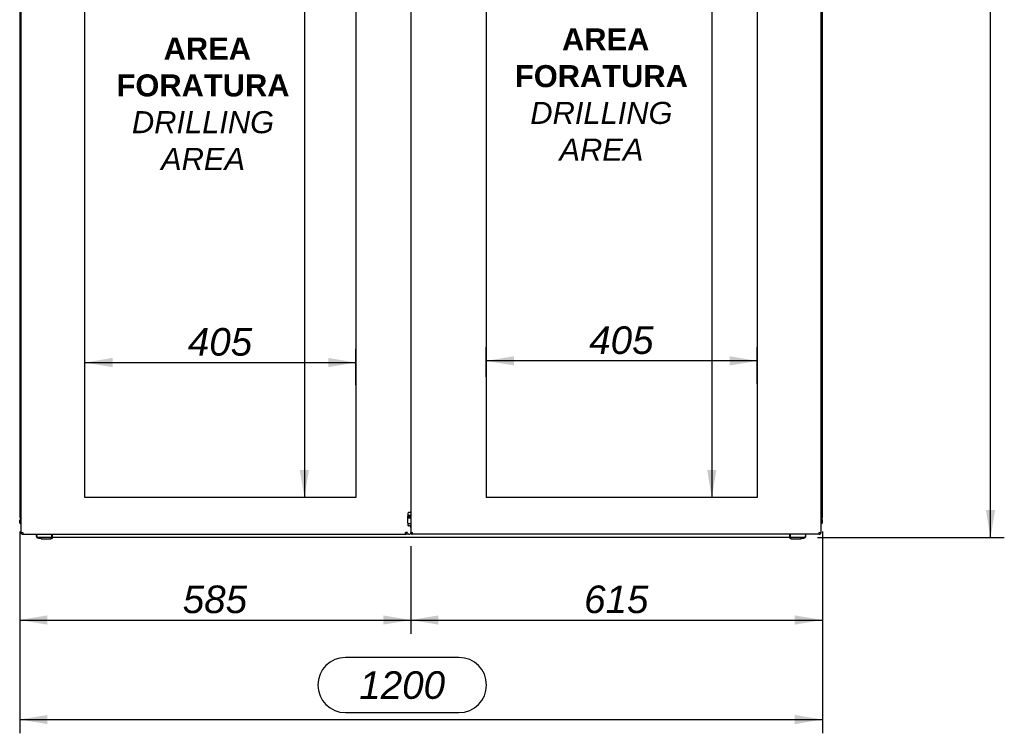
# Model space of a CAD drawing. Extents: x -12 to 412, y 11 to 308.
# Tile 7 of 11: x 218 to 316, y 68 to 139. Entities that reach past the tile are written whole.
import ezdxf
from ezdxf.lldxf.tags import DXFTag

# ---------------------------------------------------------------- set-up
doc = ezdxf.new("R2010")
doc.units = 0
doc.layers.get('0').update_dxf_attribs({"linetype": 'CONTINUOUS'})
for name, color, linetype in [('_TRANSLATION', 7, 'CONTINUOUS'), ('AE00121_01', 7, 'CONTINUOUS'), ('C0000000_06_GOMM', 7, 'CONTINUOUS'), ('C0000001_23', 7, 'CONTINUOUS'), ('DV1__TRANSLATION', 7, 'CONTINUOUS'), ('F0000000_42', 7, 'CONTINUOUS'), ('F0000000_43', 7, 'CONTINUOUS'), ('F0000000_45', 7, 'CONTINUOUS'), ('M0000000_06', 7, 'CONTINUOUS'), ('M0000000_14', 7, 'CONTINUOUS'), ('M0000000_38', 7, 'CONTINUOUS'), ('M0000000_39', 7, 'CONTINUOUS')]:
    doc.layers.add(name, color=color, linetype=linetype)
doc.styles.add('SEACAD_ARIAL', font='arial.ttf')
doc.styles.add('SEACAD_ARIALI', font='ariali.ttf')
tags = doc.linetypes.add('CENTER2', pattern=[28.575, 19.05, -3.175, 3.175, -3.175]).pattern_tags.tags
tags[10:11] = [DXFTag(74, 4), DXFTag(75, 0), DXFTag(340, '0'), DXFTag(46, 0.0), DXFTag(50, 0.0), DXFTag(44, 0.0), DXFTag(45, 0.0)]
tags[8:9] = [DXFTag(74, 4), DXFTag(75, 0), DXFTag(340, '0'), DXFTag(46, 0.0), DXFTag(50, 0.0), DXFTag(44, 0.0), DXFTag(45, 0.0)]
tags[6:7] = [DXFTag(74, 4), DXFTag(75, 0), DXFTag(340, '0'), DXFTag(46, 0.0), DXFTag(50, 0.0), DXFTag(44, 0.0), DXFTag(45, 0.0)]
tags[4:5] = [DXFTag(74, 4), DXFTag(75, 0), DXFTag(340, '0'), DXFTag(46, 0.0), DXFTag(50, 0.0), DXFTag(44, 0.0), DXFTag(45, 0.0)]
doc.dimstyles.new('ISO', dxfattribs={"dimtxt": 2.75, "dimasz": 2.75, "dimexe": 1.375, "dimexo": 1.375, "dimgap": 0.6875, "dimtad": 1, "dimdec": 1, "dimlfac": 15, "dimtxsty": 'SEACAD_ARIAL', "dimblk1": '_SE_FILLED', "dimblk2": '_SE_FILLED', "dimsah": 1, "dimcen": 1.375, "dimazin": 3, "dimtfac": 0.7, "dimtdec": 3, "dimtmove": 0, "dimatfit": 3})

# ---------------------------------------------------------------- blocks, each defined once
blk = doc.blocks.new('SE')
at = {"layer": 'AE00121_01', "color": 7, "linetype": 'CONTINUOUS'}
for p, q in [((257.258, 89.867), (257.192, 89.818)), ((257.192, 89.818), (257.258, 89.818)), ((257.192, 89.818), (257.192, 89.774))]:
    blk.add_line(p, q, dxfattribs=at)
at = {"layer": 'C0000000_06_GOMM', "color": 7, "linetype": 'CONTINUOUS'}
for p, q in [((256.936, 89.554), (257.258, 89.554)), ((256.943, 89.674), (257.258, 89.674))]:
    blk.add_line(p, q, dxfattribs=at)
at = {"layer": 'C0000001_23', "color": 7, "linetype": 'CONTINUOUS'}
for p, q in [((257.258, 89.674), (256.943, 89.674)), ((257.258, 89.774), (256.952, 89.774))]:
    blk.add_line(p, q, dxfattribs=at)
at = {"layer": 'DV1__TRANSLATION', "color": 7, "linetype": 'CENTER2'}
for p, q in [((224.792, 91.574), (224.792, 216.907)), ((251.791, 216.907), (251.791, 91.574)), ((264.791, 216.907), (264.791, 91.574)), ((291.792, 216.907), (291.792, 91.574)), ((251.791, 91.574), (224.792, 91.574)), ((291.792, 91.574), (264.791, 91.574))]:
    blk.add_line(p, q, dxfattribs=at)
at = {"layer": 'F0000000_42', "color": 7, "linetype": 'CONTINUOUS'}
blk.add_ellipse((297.972, 88.094), major_axis=(-0.187, 0), ratio=0.998462, start_param=2.658765, end_param=3.141593, dxfattribs=at)
at = {"layer": 'F0000000_43', "color": 7, "linetype": 'CONTINUOUS'}
for p, q in [((218.425, 88.094), (218.425, 220.387)), ((257.258, 90.074), (257.036, 90.074)), ((257.2, 88.74), (257.036, 88.74)), ((218.425, 88.094), (218.612, 88.094)), ((218.613, 87.907), (218.612, 87.907)), ((218.613, 87.907), (256.741, 87.907)), ((256.743, 87.907), (256.741, 87.907)), ((256.925, 88.094), (256.743, 88.094)), ((257.085, 87.907), (256.743, 87.907))]:
    blk.add_line(p, q, dxfattribs=at)
for centre, radius, start, end in [((218.612, 88.094), 0.187, 180, 270), ((228.886, 88.074), 10.274, 179.88874, 180.92976), ((245.143, 88.083), 11.6, 359.12972, 0.05178), ((256.741, 88.091), 0.184, 270.71, 0.75514)]:
    blk.add_arc(centre, radius, start, end, dxfattribs=at)
for centre, major_axis, ratio, start_param, end_param in [((257.104, 89.407), (0, -0.789), 0.21644, 3.892754, 5.532024), ((257.036, 89.74), (0, -0.333), 0.21644, 3.141593, 3.892754), ((257.036, 89.074), (0, -0.333), 0.21644, 5.532024, 6.283185), ((257.2, 88.407), (0, -0.333), 0.21644, 2.199834, 3.141593), ((257.085, 88.094), (0, -0.187), 0.998574, 0, 1.570796)]:
    blk.add_ellipse(centre, major_axis=major_axis, ratio=ratio, start_param=start_param, end_param=end_param, dxfattribs=at)
at = {"layer": 'F0000000_45', "color": 7, "linetype": 'CONTINUOUS'}
for p, q in [((257.258, 220.387), (257.258, 88.094)), ((298.159, 88.094), (298.159, 220.387)), ((257.258, 88.094), (257.445, 88.094)), ((297.971, 87.907), (257.445, 87.907)), ((257.445, 87.907), (257.445, 87.907)), ((297.971, 87.907), (297.972, 87.907)), ((297.972, 88.094), (298.159, 88.094))]:
    blk.add_line(p, q, dxfattribs=at)
for centre, radius, start, end in [((257.457, 88.102), 0.196, 182.45288, 266.57858), ((286.372, 88.083), 11.6, 359.12972, 0.05178), ((297.972, 88.094), 0.187, 270, 0), ((298.059, 88.075), 0.0974, 349.21148, 10.75292)]:
    blk.add_arc(centre, radius, start, end, dxfattribs=at)
blk.add_open_spline([(257.445, 87.907), (257.445, 87.907), (257.445, 87.907), (257.445, 87.907), (257.445, 87.907), (257.445, 87.908), (257.445, 87.909), (257.445, 87.911), (257.445, 87.915), (257.445, 87.921), (257.445, 87.929), (257.445, 87.938), (257.445, 87.949), (257.445, 87.961), (257.445, 87.975), (257.445, 87.99), (257.445, 88.005), (257.445, 88.022), (257.445, 88.039), (257.445, 88.054), (257.445, 88.066), (257.445, 88.075), (257.445, 88.083), (257.445, 88.089), (257.445, 88.092), (257.445, 88.094)], degree=3, knots=[0, 0, 0, 0, 0.015632, 0.031263, 0.046894, 0.062524, 0.093781, 0.125038, 0.18753, 0.250022, 0.312516, 0.375012, 0.437507, 0.500001, 0.562495, 0.624991, 0.687486, 0.74998, 0.812472, 0.874965, 0.906221, 0.937478, 0.968737, 0.984368, 1, 1, 1, 1], dxfattribs=at)
at = {"layer": 'M0000000_06', "color": 7, "linetype": 'CONTINUOUS'}
for p, q in [((219.942, 87.907), (219.942, 87.74)), ((219.992, 87.74), (219.992, 87.907)), ((221.492, 87.574), (220.159, 87.574)), ((220.159, 87.524), (220.425, 87.524)), ((220.425, 87.457), (220.425, 87.574)), ((220.559, 87.44), (220.442, 87.44)), ((221.292, 87.44), (220.559, 87.44)), ((221.409, 87.44), (221.292, 87.44)), ((221.425, 87.457), (221.425, 87.574)), ((221.425, 87.524), (221.492, 87.524)), ((221.492, 87.74), (221.492, 87.907)), ((221.492, 87.524), (221.492, 87.74)), ((221.492, 87.524), (221.559, 87.524)), ((221.559, 87.74), (221.559, 87.907)), ((221.559, 87.524), (221.559, 87.74)), ((295.025, 87.907), (295.025, 87.74)), ((295.025, 87.74), (295.025, 87.524)), ((295.092, 87.524), (295.025, 87.524)), ((295.092, 87.907), (295.092, 87.74)), ((295.092, 87.74), (295.092, 87.524)), ((296.425, 87.574), (295.092, 87.574)), ((295.092, 87.524), (295.159, 87.524)), ((295.159, 87.457), (295.159, 87.574)), ((295.292, 87.44), (295.175, 87.44)), ((296.025, 87.44), (295.292, 87.44)), ((296.142, 87.44), (296.025, 87.44)), ((296.159, 87.457), (296.159, 87.574)), ((296.159, 87.524), (296.425, 87.524)), ((296.592, 87.907), (296.592, 87.74)), ((296.642, 87.74), (296.642, 87.907))]:
    blk.add_line(p, q, dxfattribs=at)
for centre, radius, start, end in [((220.159, 87.74), 0.217, 180, 270), ((220.159, 87.74), 0.167, 180, 270), ((220.442, 87.457), 0.0167, 180, 270), ((221.409, 87.457), 0.0167, 270, 0), ((295.175, 87.457), 0.0167, 180, 270), ((296.142, 87.457), 0.0167, 270, 0), ((296.425, 87.74), 0.167, 270, 0), ((296.425, 87.74), 0.217, 270, 0)]:
    blk.add_arc(centre, radius, start, end, dxfattribs=at)
at = {"layer": 'M0000000_14', "color": 7, "linetype": 'CONTINUOUS'}
for p, q in [((218.292, 218.907), (218.292, 89.574)), ((298.292, 89.574), (298.292, 218.907)), ((218.425, 89.574), (218.292, 89.574)), ((298.159, 89.574), (298.292, 89.574))]:
    blk.add_line(p, q, dxfattribs=at)
at = {"layer": 'M0000000_38', "color": 7, "linetype": 'CONTINUOUS'}
for p, q in [((256.961, 88.974), (257.258, 88.974)), ((295.025, 87.574), (221.559, 87.574))]:
    blk.add_line(p, q, dxfattribs=at)
at = {"layer": 'M0000000_39', "color": 7, "linetype": 'CONTINUOUS'}
for p, q in [((218.292, 89.057), (218.292, 89.327)), ((218.372, 89.327), (218.372, 89.057)), ((218.379, 89.057), (218.379, 89.32)), ((298.205, 89.057), (298.205, 89.32)), ((298.212, 89.327), (298.212, 89.057)), ((298.292, 89.057), (298.292, 89.327))]:
    blk.add_line(p, q, dxfattribs=at)
for centre, radius, start, end in [((218.539, 89.327), 0.247, 117.35223, 180), ((218.539, 89.327), 0.167, 132.84364, 180), ((218.545, 89.32), 0.167, 136.05448, 180), ((298.045, 89.327), 0.247, 0, 62.64777), ((298.045, 89.327), 0.167, 0, 47.15636), ((298.039, 89.32), 0.167, 0, 43.94552), ((218.375, 89.057), 0.0833, 180, 306.8699), ((218.375, 89.057), 0.00333, 180, 0), ((298.209, 89.057), 0.0833, 233.1301, 0), ((298.209, 89.057), 0.00333, 180, 0)]:
    blk.add_arc(centre, radius, start, end, dxfattribs=at)
blk = doc.blocks.new('DMBLK179')
at = {"layer": '_TRANSLATION', "linetype": 'CONTINUOUS'}
for points in [[(286.808, 214.157), (287.724, 214.157), (287.266, 216.907)], [(286.808, 94.324), (287.266, 91.574), (287.724, 94.324)]]:
    blk.add_hatch(color=7, dxfattribs=at).paths.add_polyline_path(points)
at = {"layer": '_TRANSLATION', "color": 7, "linetype": 'CONTINUOUS'}
for p, q in [((290.417, 216.907), (285.891, 216.907)), ((287.266, 216.907), (287.266, 91.574)), ((290.417, 91.574), (285.891, 91.574))]:
    blk.add_line(p, q, dxfattribs=at)
at = {"layer": '_TRANSLATION', "color": 7, "linetype": 'CONTINUOUS', "style": 'SEACAD_ARIALI'}
blk.add_text('1880', height=2.75, rotation=90, dxfattribs=at).set_placement((286.579, 149.962))
blk = doc.blocks.new('_SE_FILLED')
at = {"color": 0}
blk.add_line((0, 0), (-1, 0), dxfattribs=at)
blk.add_solid([(0, 0), (-1, -0.1665), (-1, 0.1665), (0, 0)], dxfattribs=at)
blk = doc.blocks.new('DMBLK180')
at = {"layer": '_TRANSLATION', "linetype": 'CONTINUOUS'}
for points in [[(267.541, 105.664), (264.791, 105.206), (267.541, 104.747)], [(289.042, 105.664), (289.042, 104.747), (291.792, 105.206)]]:
    blk.add_hatch(color=7, dxfattribs=at).paths.add_polyline_path(points)
at = {"layer": '_TRANSLATION', "color": 7, "linetype": 'CONTINUOUS'}
for p, q in [((264.791, 103.596), (264.791, 106.581)), ((291.792, 102.919), (291.792, 106.581)), ((291.792, 105.206), (264.791, 105.206))]:
    blk.add_line(p, q, dxfattribs=at)
at = {"layer": '_TRANSLATION', "color": 7, "linetype": 'CONTINUOUS', "style": 'SEACAD_ARIALI'}
blk.add_text('405', height=2.75, dxfattribs=at).set_placement((275.053, 105.893))
blk = doc.blocks.new('DMBLK181')
at = {"layer": '_TRANSLATION', "linetype": 'CONTINUOUS'}
for points in [[(221.042, 68.979), (221.042, 69.896), (218.292, 69.438)], [(295.542, 68.979), (298.292, 69.438), (295.542, 69.896)]]:
    blk.add_hatch(color=7, dxfattribs=at).paths.add_polyline_path(points)
at = {"layer": '_TRANSLATION', "color": 7, "linetype": 'CONTINUOUS'}
for p, q in [((218.292, 88.199), (218.292, 68.063)), ((298.292, 88.199), (298.292, 68.063)), ((262.068, 75.625), (250.763, 75.625)), ((250.763, 70.125), (262.068, 70.125)), ((218.292, 69.438), (298.292, 69.438))]:
    blk.add_line(p, q, dxfattribs=at)
for centre, start, end in [((250.763, 72.875), 90, 270), ((262.068, 72.875), 270, 90)]:
    blk.add_arc(centre, 2.75, start, end, dxfattribs=at)
at = {"layer": '_TRANSLATION', "color": 7, "linetype": 'CONTINUOUS', "style": 'SEACAD_ARIALI'}
blk.add_text('1200', height=2.75, dxfattribs=at).set_placement((252.138, 71.5))
blk = doc.blocks.new('DMBLK194')
at = {"layer": '_TRANSLATION', "linetype": 'CONTINUOUS'}
for points in [[(227.542, 105.495), (224.792, 105.036), (227.542, 104.578)], [(249.041, 105.495), (249.041, 104.578), (251.791, 105.036)]]:
    blk.add_hatch(color=7, dxfattribs=at).paths.add_polyline_path(points)
at = {"layer": '_TRANSLATION', "color": 7, "linetype": 'CONTINUOUS'}
for p, q in [((224.792, 102.691), (224.792, 106.411)), ((251.791, 102.776), (251.791, 106.411)), ((224.792, 105.036), (251.791, 105.036))]:
    blk.add_line(p, q, dxfattribs=at)
at = {"layer": '_TRANSLATION', "color": 7, "linetype": 'CONTINUOUS', "style": 'SEACAD_ARIALI'}
blk.add_text('405', height=2.75, dxfattribs=at).set_placement((235.053, 105.724))
blk = doc.blocks.new('DMBLK195')
at = {"layer": '_TRANSLATION', "linetype": 'CONTINUOUS'}
for points in [[(247.119, 214.157), (246.661, 216.907), (246.202, 214.157)], [(247.119, 94.324), (246.202, 94.324), (246.661, 91.574)]]:
    blk.add_hatch(color=7, dxfattribs=at).paths.add_polyline_path(points)
at = {"layer": '_TRANSLATION', "color": 7, "linetype": 'CONTINUOUS'}
blk.add_line((246.661, 216.907), (246.661, 91.574), dxfattribs=at)
at = {"layer": '_TRANSLATION', "color": 7, "linetype": 'CONTINUOUS', "style": 'SEACAD_ARIALI'}
blk.add_text('1880', height=2.75, rotation=90, dxfattribs=at).set_placement((245.973, 149.962))
blk = doc.blocks.new('DMBLK196')
at = {"layer": '_TRANSLATION', "linetype": 'CONTINUOUS'}
for points in [[(221.042, 78.904), (221.042, 79.821), (218.292, 79.362)], [(254.522, 78.904), (257.272, 79.362), (254.522, 79.821)]]:
    blk.add_hatch(color=7, dxfattribs=at).paths.add_polyline_path(points)
at = {"layer": '_TRANSLATION', "color": 7, "linetype": 'CONTINUOUS'}
for p, q in [((218.292, 87.817), (218.292, 77.987)), ((257.272, 86.719), (257.272, 77.987)), ((218.292, 79.362), (257.272, 79.362))]:
    blk.add_line(p, q, dxfattribs=at)
at = {"layer": '_TRANSLATION', "color": 7, "linetype": 'CONTINUOUS', "style": 'SEACAD_ARIALI'}
blk.add_text('585', height=2.75, dxfattribs=at).set_placement((234.543, 80.05))
blk = doc.blocks.new('DMBLK197')
at = {"layer": '_TRANSLATION', "linetype": 'CONTINUOUS'}
for points in [[(260.022, 78.904), (260.022, 79.821), (257.272, 79.362)], [(295.542, 78.904), (298.292, 79.362), (295.542, 79.821)]]:
    blk.add_hatch(color=7, dxfattribs=at).paths.add_polyline_path(points)
at = {"layer": '_TRANSLATION', "color": 7, "linetype": 'CONTINUOUS'}
for p, q in [((298.292, 87.817), (298.292, 77.987)), ((257.272, 86.719), (257.272, 77.987)), ((257.272, 79.362), (298.292, 79.362))]:
    blk.add_line(p, q, dxfattribs=at)
at = {"layer": '_TRANSLATION', "color": 7, "linetype": 'CONTINUOUS', "style": 'SEACAD_ARIALI'}
blk.add_text('615', height=2.75, dxfattribs=at).set_placement((274.543, 80.05))
blk = doc.blocks.new('DMBLK204')
at = {"layer": '_TRANSLATION', "linetype": 'CONTINUOUS'}
for points in [[(315.502, 218.39), (315.044, 221.14), (314.586, 218.39)], [(315.502, 90.324), (314.586, 90.324), (315.044, 87.574)]]:
    blk.add_hatch(color=7, dxfattribs=at).paths.add_polyline_path(points)
at = {"layer": '_TRANSLATION', "color": 7, "linetype": 'CONTINUOUS'}
for p, q in [((297.947, 221.14), (316.419, 221.14)), ((315.044, 87.574), (315.044, 221.14)), ((308.856, 160.01), (308.856, 148.704)), ((314.356, 148.704), (314.356, 160.01)), ((297.8, 87.574), (316.419, 87.574))]:
    blk.add_line(p, q, dxfattribs=at)
for centre, start, end in [((311.606, 160.01), 0, 180), ((311.606, 148.704), 180, 0)]:
    blk.add_arc(centre, 2.75, start, end, dxfattribs=at)
at = {"layer": '_TRANSLATION', "color": 7, "linetype": 'CONTINUOUS', "style": 'SEACAD_ARIALI'}
blk.add_text('2000', height=2.75, rotation=90, dxfattribs=at).set_placement((312.981, 150.079))

msp = doc.modelspace()

# ---------------------------------------------------------------- block references
at = {"layer": '_TRANSLATION'}
msp.add_blockref('SE', (0, 0), dxfattribs=at)

# ---------------------------------------------------------------- texts
at = {"layer": '_TRANSLATION', "char_height": 2.2, "width": 19.467567, "attachment_point": 5}
for insert in [(276.2667, 131.7644), (236.5654, 130.8391)]:
    msp.add_mtext('{\\fArial|b0||i0||c0|p34;\\C7;\\H2.2;\\W1.; }{\\fArial|b1||i0||c0|p34;\\C7;\\H2.2;\\W1.;AREA\\P}{\\fArial|b1||i0||c0|p34;\\C7;\\H2.2;\\W1.;FORATURA \\P}{\\fArial|b0||i1||c0|p34;\\C7;\\H2.2;\\W1.;DRILLING\\P}{\\fArial|b0||i1||c0|p34;\\C7;\\H2.2;\\W1.;AREA}', dxfattribs=dict(at, insert=insert))

# ---------------------------------------------------------------- dimensions: what is measured, and where the dimension line sits
at = {"layer": '_TRANSLATION', "color": 7, "linetype": 'CONTINUOUS'}
for base, p1, p2, angle, override, picture, middle in [((315.0439, 87.5736), (296.4255, 87.5736), (296.5721, 221.1403), 89.937085, {"dimdec": 0, "dimrnd": 10, "dimtdec": 4}, 'DMBLK204', (315.0439, 154.3569)), ((218.2921, 69.4375), (218.2921, 89.5736), (298.2921, 89.5736), 0, {"dimdec": 0}, 'DMBLK181', (256.4156, 69.4375))]:
    dim = msp.add_linear_dim(base=base, p1=p1, p2=p2, angle=angle, text='\\A1;<>', dimstyle='ISO', override=override, dxfattribs=at)
    dim.commit()
    dim.dimension.update_dxf_attribs({"geometry": picture, "text_midpoint": middle, "dimtype": 161})
for base, p1, p2, angle, picture, middle in [((246.6606, 216.9069), (224.7921, 216.9069), (224.7921, 91.5736), 270, 'DMBLK195', (246.6606, 154.2403)), ((287.2661, 216.9069), (291.7921, 216.9069), (291.7921, 91.5736), 270, 'DMBLK179', (287.2661, 154.2403)), ((224.7921, 105.0362), (224.7921, 91.5736), (251.7914, 91.5736), 0, 'DMBLK194', (238.2917, 105.0362))]:
    dim = msp.add_linear_dim(base=base, p1=p1, p2=p2, angle=angle, text='\\A1;<>', dimstyle='ISO', dxfattribs=at)
    dim.commit()
    dim.dimension.update_dxf_attribs({"geometry": picture, "text_midpoint": middle, "dimtype": 161})
dim = msp.add_linear_dim(base=(264.7914, 105.2056), p1=(291.7921, 91.5736), p2=(264.7914, 91.5736), text='\\A1;<>', dimstyle='ISO', dxfattribs=at)
dim.commit()
dim.dimension.update_dxf_attribs({"geometry": 'DMBLK180', "text_midpoint": (278.2917, 105.2056), "dimtype": 160})
for base, p1, p2, picture, middle in [((257.2719, 79.3622), (218.2921, 89.1919), (257.2719, 88.0936), 'DMBLK196', (237.782, 79.3622)), ((298.2921, 79.3622), (257.2719, 88.0936), (298.2921, 89.1919), 'DMBLK197', (277.782, 79.3622))]:
    dim = msp.add_linear_dim(base=base, p1=p1, p2=p2, text='\\A1;<>', dimstyle='ISO', override={"dimdec": 0}, dxfattribs=at)
    dim.commit()
    dim.dimension.update_dxf_attribs({"geometry": picture, "text_midpoint": middle, "dimtype": 160})

doc.saveas('drawing.dxf')
